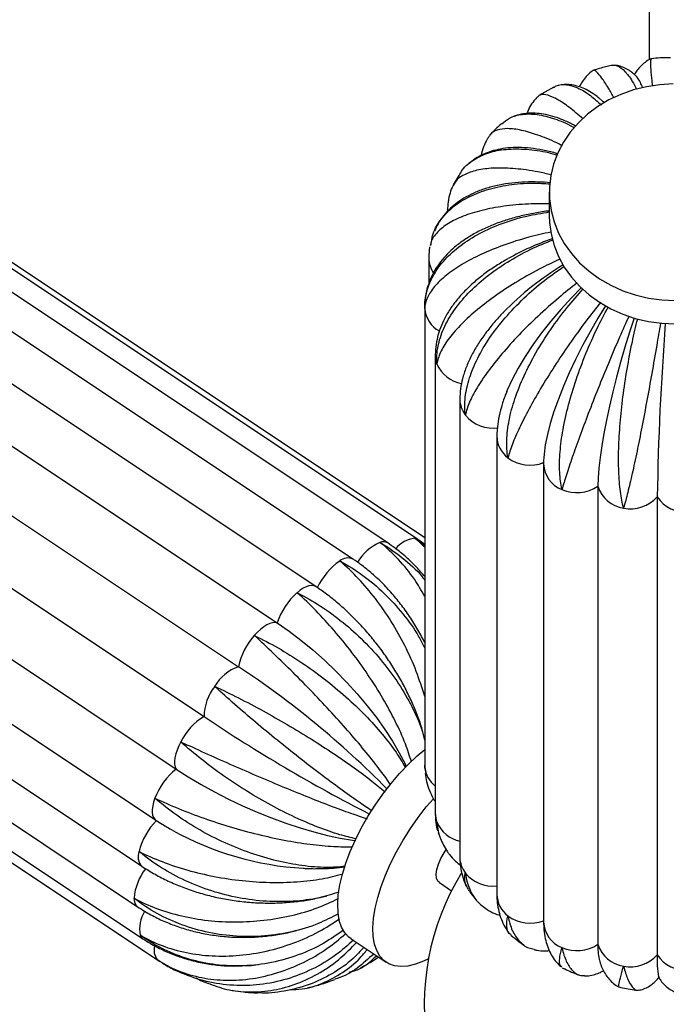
# Paper-space layout '_Derecha' of a CAD drawing. Header units: millimetres. Extents: x -312 to 312, y -227 to 1579.
# Tile 4 of 7: x -157 to -2, y 0 to 236. Entities that reach past the tile are written whole.
import ezdxf

# ---------------------------------------------------------------- set-up
doc = ezdxf.new("R2010")
doc.units = ezdxf.units.MM

psp = doc.layouts.new('_Derecha')

# ---------------------------------------------------------------- linework, layer by layer
at = {"color": 7, "linetype": 'Continuous', "lineweight": 25}
for p, q in [((-6, 1579.16), (-6, 226.79)), ((-68.79, 110.75), (-233.79, 220.75)), ((-61.59, 111.62), (-226.59, 221.62)), ((-28.92, 220.24), (-32.5, 218.21)), ((-59.91, 112.01), (-221.02, 219.41)), ((-77.13, 106.89), (-242.13, 216.89)), ((-23.72, 210.9), (-24.06, 211.09)), ((-86.05, 100.28), (-251.05, 210.28)), ((-260.33, 201.57), (-95.33, 91.57)), ((-51.73, 199.03), (-53.07, 196.75)), ((-30, 195), (-30, 189.36)), ((-269.6, 191.03), (-104.6, 81.03)), ((-58.29, 183.47), (-58.59, 182.2)), ((-277.87, 179.05), (-112.87, 69.05)), ((-58.92, 179.13), (-58.92, 173.01)), ((-284.59, 166.46), (-119.59, 56.46)), ((-59.91, 167.41), (-59.91, 57.41)), ((-289.46, 154.21), (-124.46, 44.21)), ((-57.37, 155.86), (-57.37, 45.86)), ((-51.46, 145.28), (-51.46, 35.28)), ((-292.78, 143.11), (-127.78, 33.11)), ((-42.59, 136.38), (-42.59, 26.38)), ((-293.83, 133.39), (-128.83, 23.39)), ((-31.37, 129.77), (-31.36, 130.04)), ((-31.37, 129.77), (-31.37, 19.77)), ((-292.53, 125.7), (-127.53, 15.7)), ((-18.35, 124.37), (-18.35, 14.37)), ((-4.09, 121.81), (-4.09, 11.81)), ((-288.98, 120.59), (-123.98, 10.59)), ((-59.91, 110.4), (-61.59, 111.62)), ((-59.91, 57.41), (-59.88, 56.63)), ((-59.85, 56.53), (-59.83, 56.15)), ((-56.67, 41.19), (-56.19, 39.96)), ((-56.02, 39.53), (-55.95, 39.35)), ((-56.38, 29.18), (-53.47, 27.23)), ((-77.59, 15.67), (-69.14, 10.04)), ((-124.09, 10.67), (-123.98, 10.59))]:
    psp.add_line(p, q, dxfattribs=at)
at = {"color": 8, "linetype": 'Continuous', "lineweight": 25}
for p, q in [((-59.9, 167.01), (-59.91, 167.45)), ((-59.9, 57.01), (-59.91, 57.41))]:
    psp.add_line(p, q, dxfattribs=at)
at = {"color": 7, "linetype": 'Continuous', "lineweight": 25, "flags": 128}
for points in [[(-0.24, 220.98), (-3.48, 220.81), (-6.68, 220.33), (-9.8, 219.55), (-12.81, 218.49), (-15.67, 217.15), (-18.34, 215.56), (-20.8, 213.72), (-23.02, 211.66), (-24.96, 209.41), (-26.62, 206.99), (-27.96, 204.42), (-28.97, 201.75), (-29.64, 199), (-29.97, 196.2), (-29.94, 193.39), (-29.57, 190.59), (-28.84, 187.85), (-27.78, 185.19), (-26.39, 182.65), (-24.7, 180.25), (-22.71, 178.02)], [(-16.84, 216.5), (-17.03, 216.7), (-18.26, 217.79)], [(-30, 189.36), (-29.94, 187.75), (-29.57, 184.96), (-28.84, 182.22), (-27.78, 179.56), (-26.39, 177.01), (-24.7, 174.61), (-22.71, 172.39), (-20.46, 170.36), (-17.97, 168.56), (-15.26, 167), (-12.38, 165.7), (-9.35, 164.68), (-6.22, 163.95), (-3.01, 163.51), (0.24, 163.38)], [(-22.71, 178.02), (-20.46, 176), (-17.97, 174.19), (-15.26, 172.63), (-12.38, 171.33), (-9.35, 170.31), (-6.22, 169.58), (-3.01, 169.15), (0.24, 169.02)], [(-22.33, 172.01), (-24.68, 169.62), (-27.22, 166.85), (-29.63, 164.03), (-31.87, 161.18), (-33.94, 158.33), (-35.81, 155.5), (-37.47, 152.73), (-38.9, 150.02), (-40.08, 147.42), (-40.23, 147.05)], [(-16.52, 167.68), (-18.33, 164.72), (-20.22, 161.44), (-22, 158.15), (-23.67, 154.85), (-25.2, 151.59), (-26.59, 148.39), (-27.82, 145.28), (-28.88, 142.29), (-29.76, 139.45), (-30.46, 136.78), (-30.96, 134.31), (-31.26, 132.06), (-31.32, 131.19)], [(-9.64, 164.76), (-10.72, 161.4), (-11.83, 157.79), (-12.87, 154.17), (-13.85, 150.57), (-14.75, 147.03), (-15.56, 143.58), (-16.28, 140.25), (-16.9, 137.07), (-17.41, 134.07), (-17.82, 131.28), (-18.11, 128.72), (-18.29, 126.41), (-18.35, 124.37)], [(-95.33, 91.57), (-95.86, 91.65), (-96.46, 91.59), (-97.12, 91.39), (-97.83, 91.06), (-98.56, 90.59), (-99.32, 90.01), (-100.07, 89.31), (-100.81, 88.53)], [(-95.33, 91.57), (-92.48, 89.58), (-89.63, 87.41), (-86.79, 85.07), (-83.99, 82.58), (-81.26, 79.98), (-78.63, 77.27), (-76.11, 74.5), (-73.73, 71.67), (-71.51, 68.82), (-69.47, 65.97), (-67.63, 63.15), (-66.01, 60.38), (-64.62, 57.69), (-64.33, 57.09)], [(-118.46, 62.99), (-118.94, 62), (-119.34, 61.02), (-119.65, 60.08), (-119.85, 59.18), (-119.94, 58.36), (-119.93, 57.62), (-119.81, 56.98), (-119.59, 56.46)], [(-63.82, 57.61), (-61.68, 59.64), (-59.91, 61.14)], [(-77.59, 15.67), (-78.13, 16.08), (-79.1, 17.14), (-79.87, 18.48), (-80.4, 20.08), (-80.71, 21.92), (-80.79, 23.97), (-80.64, 26.23), (-80.25, 28.65), (-79.64, 31.21), (-78.81, 33.88), (-77.77, 36.64), (-76.54, 39.43), (-75.12, 42.25), (-73.53, 45.04), (-71.8, 47.78), (-69.94, 50.44), (-67.97, 52.99), (-65.93, 55.39), (-63.82, 57.61)], [(-119.59, 56.46), (-116.66, 54.59), (-113.57, 52.75), (-110.35, 50.97), (-107.02, 49.26), (-103.61, 47.64), (-100.15, 46.13), (-96.68, 44.72), (-93.22, 43.45), (-89.82, 42.32), (-86.49, 41.34), (-83.27, 40.52), (-80.19, 39.86), (-77.27, 39.38), (-76.61, 39.29)], [(-59.01, 10.87), (-60.17, 10.31), (-62.1, 9.58), (-63.92, 9.15), (-65.61, 9.02), (-67.14, 9.19), (-68.5, 9.67), (-69.68, 10.45), (-70.65, 11.51), (-71.41, 12.85), (-71.95, 14.44), (-72.26, 16.28), (-72.34, 18.34), (-72.19, 20.59), (-71.8, 23.01), (-71.19, 25.58), (-70.36, 28.25), (-69.32, 31), (-68.08, 33.8), (-66.66, 36.61), (-65.08, 39.41), (-63.35, 42.15), (-61.49, 44.81), (-59.52, 47.35), (-57.83, 49.34)], [(-56.38, 29.18), (-56.75, 29.54), (-57.05, 30.26), (-57.13, 31.22), (-56.97, 32.37), (-56.59, 33.65), (-56, 35), (-55.24, 36.35), (-54.73, 37.11)]]:
    psp.add_lwpolyline(points, dxfattribs=at)
at = {"color": 8, "linetype": 'Continuous', "lineweight": 25, "flags": 128}
for points in [[(-61.59, 111.61), (-61.83, 111.75), (-62.34, 111.88)], [(-86.05, 100.28), (-86.07, 100.29), (-86.53, 100.49), (-87.07, 100.55), (-87.68, 100.47), (-88.35, 100.24), (-89.06, 99.89), (-89.8, 99.4), (-90.56, 98.8)], [(-124.65, 49.46), (-124.97, 48.51), (-125.19, 47.61), (-125.3, 46.77), (-125.31, 46.01), (-125.21, 45.36), (-125, 44.82), (-124.69, 44.4), (-124.46, 44.21)]]:
    psp.add_lwpolyline(points, dxfattribs=at)
at = {"color": 7, "linetype": 'Continuous', "lineweight": 25}
for centre, radius, start, end in [((-17.16, 216.59), 10.2, 20.3304, 35.2005), ((-7.38, 120.97), 66.55, 109.2392, 119.2292), ((12.11, 113.88), 74.53, 121.378, 135.5133), ((701.19, 109.79), 705.38, 175.63728, 179.02345), ((-43.54, 146.85), 8.52, 219.1423, 278.8119), ((-34.58, 138.39), 8.95, 233.4172, 291.0833), ((-23.38, 131.83), 8.99, 246.5173, 304.0051), ((-11.12, 126.61), 7.56, 197.2069, 262.0524), ((-10.5, 127.59), 8.63, 258.8737, 318.0279), ((2.83, 126.39), 8.29, 213.5081, 274.3385), ((-71.33, 93.4), 15.79, 124.4588, 155.4483), ((-79.16, 86.08), 17.08, 131.8743, 161.2418), ((-89.31, 78.01), 15.59, 137.5572, 168.8249), ((-101.08, 70.92), 10.71, 109.199, 149.725), ((-225.2, -101.7), 218.94, 44.4816, 56.5765), ((-100.91, 68.93), 11.96, 141.8973, 179.4204), ((-105.29, 56.47), 14.69, 121.0849, 153.6535), ((108.07, 398.48), 396.66, 236.1508, 242.8126), ((-108.85, 43.38), 16.93, 129.3785, 158.9308), ((-112.53, 32.61), 16.45, 135.6216, 165.7596), ((-84.85, 105.64), 73.13, 240.9097, 266.6608), ((0, 0), 60, 148.3177, 190.4365), ((-34.58, 28.39), 8.95, 233.4172, 291.0833), ((-23.38, 21.83), 8.99, 246.5173, 304.0051), ((-11.12, 16.61), 7.56, 197.2069, 262.0524), ((-3.1, 13.93), 15.25, 178.3502, 191.8285), ((-10.5, 17.59), 8.63, 258.8737, 318.0279), ((17.32, 10.41), 21.45, 176.2532, 190.3583), ((2.83, 16.39), 8.29, 213.5081, 274.3385)]:
    psp.add_arc(centre, radius, start, end, dxfattribs=at)
at = {"color": 8, "linetype": 'Continuous', "lineweight": 25}
for centre, radius, start, end in [((-52.66, 179.17), 6.26, 179.9403, 215.0784), ((-53.15, 167.62), 6.78, 185.1681, 241.0788), ((-51.3, 155.86), 6.07, 179.9909, 201.0286), ((-49.85, 156.74), 7.75, 203.2191, 261.0488), ((-45.21, 145.31), 6.25, 180.2635, 217.8296), ((-36.02, 136.5), 6.57, 180.7471, 233.6791), ((-24.48, 130.01), 6.89, 182.0008, 248.8824), ((-61.45, 104.86), 7.07, 97.1844, 139.8979), ((-65.77, 99.92), 12, 113.9804, 148.8677), ((-69.84, 108.93), 2.11, 59.9212, 112.2355), ((-78.33, 104.19), 2.96, 66.0208, 130.9169), ((-53.28, 57.58), 6.64, 184.898, 232.0226), ((-51.3, 45.86), 6.07, 180.0425, 201.0284), ((-49.98, 46.59), 7.56, 202.5932, 258.7159), ((-125.36, 35.42), 3.35, 158.4173, 223.682), ((-45.21, 35.31), 6.25, 180.2723, 217.8295), ((-116.42, 24.3), 13.31, 141.7825, 175.118), ((-43.55, 36.83), 8.5, 219.1012, 276.5021), ((-36.02, 26.5), 6.57, 181.0701, 233.6733), ((-127.31, 25.22), 2.38, 174.8516, 230.3787), ((-120.6, 18.12), 7.74, 147.6146, 191.5742), ((-24.48, 20.01), 6.89, 182.0008, 248.8824), ((-126.57, 17.11), 1.71, 198.5205, 235.6666), ((-121.28, 12.91), 3.59, 162.1272, 218.5472)]:
    psp.add_arc(centre, radius, start, end, dxfattribs=at)
at = {"color": 7, "linetype": 'Continuous', "lineweight": 25}
for points, knots in [([(-5.45, 227.05), (-5.56, 227.01), (-6.13, 226.8), (-7.02, 226.19), (-8.08, 225.3), (-8.89, 224.32), (-9.36, 223.6), (-9.52, 223.25), (-9.54, 223.22)], [0, 0, 0, 0, 0.0561955, 0.2952957, 0.5258485, 0.7513672, 0.9763294, 1, 1, 1, 1]), ([(-5.17, 220.46), (-5.25, 221.13), (-5.46, 223.04), (-5.62, 225.14), (-5.65, 226.77), (-5.5, 226.93), (-5.43, 227.01)], [0, 0, 0, 0, 0.158598, 0.452481, 0.754893, 1, 1, 1, 1]), ([(-0.87, 227.28), (-1.71, 227.28), (-3.23, 227.28), (-4.74, 227.12), (-5.41, 227.05)], [0, 0, 0, 0, 0.554938, 1, 1, 1, 1]), ([(-15.12, 225.44), (-15.57, 225.34), (-17.02, 225.02), (-18.42, 224.55), (-19.39, 224.22)], [0, 0, 0, 0, 0.313462, 1, 1, 1, 1]), ([(-15.12, 225.47), (-14.61, 225.49), (-13.58, 225.54), (-11.87, 224.14), (-10.35, 222.24), (-9.39, 220.39), (-9.05, 219.73)], [0, 0, 0, 0, 0.279985, 0.557392, 0.84285, 1, 1, 1, 1]), ([(-8.72, 222.35), (-8.73, 222.36), (-8.94, 222.64), (-9.5, 223.22), (-10.47, 224.03), (-11.65, 224.74), (-12.93, 225.27), (-13.85, 225.42), (-14.27, 225.5)], [0, 0, 0, 0, 0.007145, 0.217314, 0.419862, 0.621787, 0.824944, 1, 1, 1, 1]), ([(-19.46, 224.19), (-19.62, 224.09), (-20.25, 223.7), (-21.15, 222.79), (-22.13, 221.57), (-22.58, 220.72), (-22.8, 220.3)], [0, 0, 0, 0, 0.098942, 0.404473, 0.711159, 1, 1, 1, 1]), ([(-14.48, 217.67), (-14.93, 218.47), (-16.03, 220.43), (-17.45, 222.56), (-18.63, 223.94), (-19.27, 224.46), (-19.38, 224.23), (-19.38, 224.22)], [0, 0, 0, 0, 0.183056, 0.446005, 0.716585, 0.980063, 1, 1, 1, 1]), ([(-28.87, 220.15), (-28.69, 220.28), (-27.85, 220.89), (-25.95, 220.93), (-23.19, 220.18), (-20.35, 218.53), (-18.37, 216.73), (-17.49, 215.93)], [0, 0, 0, 0, 0.065061, 0.313863, 0.555138, 0.803415, 1, 1, 1, 1]), ([(-18.17, 217.69), (-18.62, 218.05), (-19.53, 218.76), (-21.02, 219.62), (-22.58, 220.28), (-24.17, 220.7), (-25.64, 220.89), (-26.58, 220.81), (-26.96, 220.78)], [0, 0, 0, 0, 0.200397, 0.400578, 0.577415, 0.740296, 0.895069, 1, 1, 1, 1]), ([(-32.8, 217.93), (-33.11, 217.61), (-33.86, 216.82), (-34.74, 215.44), (-35.21, 214.38), (-35.43, 213.87)], [0, 0, 0, 0, 0.2708563, 0.6530474, 1, 1, 1, 1]), ([(-21.87, 212.59), (-22.99, 213.55), (-25.23, 215.48), (-28.08, 217.37), (-30.4, 218.4), (-32.01, 218.61), (-32.52, 218.09), (-32.73, 217.87)], [0, 0, 0, 0, 0.210401, 0.421658, 0.639045, 0.850726, 1, 1, 1, 1]), ([(-41.41, 211.39), (-40.83, 211.89), (-39.46, 213.07), (-36.57, 213.82), (-32.93, 213.81), (-28.83, 212.72), (-25.78, 211.56), (-24.11, 210.55), (-23.97, 210.47)], [0, 0, 0, 0, 0.154387, 0.364543, 0.568342, 0.778056, 0.981784, 1, 1, 1, 1]), ([(-23.98, 211.02), (-24.25, 211.17), (-25.39, 211.81), (-27.29, 212.61), (-29.65, 213.4), (-31.83, 213.84), (-33.88, 214.01), (-35.83, 213.89), (-37.44, 213.6), (-38.37, 213.24), (-38.71, 213.11)], [0, 0, 0, 0, 0.057577, 0.239957, 0.403107, 0.552023, 0.687632, 0.813415, 0.932586, 1, 1, 1, 1]), ([(-41.45, 211.43), (-41.96, 210.99), (-42.86, 210.2), (-43.67, 209.32), (-44.02, 208.94)], [0, 0, 0, 0, 0.568584, 1, 1, 1, 1]), ([(-44.4, 208.46), (-44.57, 208.22), (-45.13, 207.41), (-45.79, 205.86), (-46.27, 204.53), (-46.39, 203.83), (-46.39, 203.81)], [0, 0, 0, 0, 0.1680995, 0.5772054, 0.989009, 1, 1, 1, 1]), ([(-26.94, 206.15), (-27.36, 206.38), (-29.45, 207.48), (-32.8, 208.78), (-36.8, 209.98), (-40.1, 210.39), (-42.59, 210), (-44.01, 209.31), (-44.31, 208.56), (-44.36, 208.42)], [0, 0, 0, 0, 0.0467408, 0.2311062, 0.4103435, 0.5947823, 0.7743798, 0.9592087, 1, 1, 1, 1]), ([(-27.98, 204.23), (-28.16, 204.29), (-29.36, 204.67), (-31.54, 205.14), (-34.51, 205.61), (-37.32, 205.78), (-39.92, 205.67), (-42.26, 205.3), (-44.42, 204.7), (-46.38, 203.86), (-48.03, 202.93), (-48.93, 202.17), (-49.3, 201.85)], [0, 0, 0, 0, 0.022312, 0.149597, 0.278838, 0.409609, 0.525644, 0.635616, 0.739411, 0.838041, 0.932878, 1, 1, 1, 1]), ([(-51.63, 198.98), (-51.38, 199.45), (-50.56, 200.99), (-48.2, 202.89), (-44.71, 204.58), (-40.41, 205.43), (-35.55, 205.4), (-31.37, 204.87), (-28.8, 204.1), (-28.09, 203.88)], [0, 0, 0, 0, 0.075609, 0.245804, 0.420956, 0.590809, 0.765592, 0.935386, 1, 1, 1, 1]), ([(-29.59, 199.15), (-30.64, 199.41), (-33.68, 200.13), (-38.19, 200.7), (-43.01, 200.88), (-47.04, 200.44), (-50.22, 199.43), (-52.4, 198.02), (-53.02, 196.73), (-53.3, 196.14)], [0, 0, 0, 0, 0.084017, 0.242575, 0.396723, 0.555345, 0.709803, 0.86876, 1, 1, 1, 1]), ([(-58.22, 183.46), (-58.16, 183.82), (-57.88, 185.54), (-56.32, 188.2), (-53.54, 191.32), (-49.77, 193.8), (-45.15, 195.68), (-39.86, 196.82), (-34.65, 197.29), (-31.16, 197.08), (-29.74, 196.99)], [0, 0, 0, 0, 0.039177, 0.185261, 0.327228, 0.473329, 0.61501, 0.760804, 0.902436, 1, 1, 1, 1]), ([(-29.72, 197.27), (-30.67, 197.34), (-32.75, 197.49), (-35.85, 197.46), (-39.03, 197.22), (-42.09, 196.75), (-45.01, 196.02), (-47.64, 195.06), (-49.96, 193.91), (-51.96, 192.63), (-53.79, 191.12), (-55.39, 189.39), (-56.68, 187.55), (-57.28, 186.27), (-57.54, 185.69)], [0, 0, 0, 0, 0.0771425, 0.1689107, 0.2616251, 0.3552458, 0.4494092, 0.5429404, 0.6246523, 0.7030279, 0.7783565, 0.859411, 0.9373701, 1, 1, 1, 1]), ([(-53.35, 196.16), (-53.57, 195.54), (-54.04, 194.23), (-54.39, 192.23), (-54.43, 190.86), (-54.46, 190.23)], [0, 0, 0, 0, 0.320474, 0.688396, 1, 1, 1, 1]), ([(-30, 192.19), (-31.69, 192.2), (-35.53, 192.22), (-40.99, 191.68), (-46.29, 190.69), (-50.78, 189.29), (-54.42, 187.51), (-56.96, 185.43), (-58.34, 183.62), (-58.46, 182.49), (-58.5, 182.18)], [0, 0, 0, 0, 0.110463, 0.251911, 0.389424, 0.530929, 0.668719, 0.810522, 0.948309, 1, 1, 1, 1]), ([(-30, 190.49), (-30.27, 190.46), (-31.73, 190.31), (-34.27, 189.85), (-37.62, 189.11), (-40.82, 188.17), (-43.88, 187.05), (-46.77, 185.73), (-49.46, 184.22), (-51.91, 182.5), (-54.01, 180.68), (-55.74, 178.77), (-57.19, 176.78), (-58.37, 174.62), (-59.24, 172.32), (-59.76, 170.03), (-59.91, 168.39), (-59.91, 167.53), (-59.91, 167.41)], [0, 0, 0, 0, 0.0166281, 0.089287, 0.1624178, 0.2361139, 0.3104409, 0.3853918, 0.4608084, 0.5360805, 0.6103325, 0.6751084, 0.7376025, 0.8047583, 0.869479, 0.9321774, 0.9899629, 1, 1, 1, 1]), ([(-59.9, 167.01), (-59.9, 167.04), (-59.92, 168.43), (-59.56, 171.22), (-57.91, 175.18), (-55.17, 178.92), (-51.45, 182.26), (-46.81, 185.19), (-41.44, 187.55), (-35.78, 189.31), (-31.83, 189.96), (-30, 190.26)], [0, 0, 0, 0, 0.002558, 0.128219, 0.257526, 0.383189, 0.512512, 0.637922, 0.766972, 0.892339, 1, 1, 1, 1]), ([(-29.62, 185.42), (-31.4, 185.03), (-35.36, 184.15), (-40.98, 182.33), (-46.42, 180.12), (-51.06, 177.68), (-54.88, 175.05), (-57.68, 172.36), (-59.44, 169.65), (-59.88, 167.89), (-59.9, 167.03), (-59.9, 167.01)], [0, 0, 0, 0, 0.105122, 0.233963, 0.359221, 0.488113, 0.613623, 0.742788, 0.868294, 0.997445, 1, 1, 1, 1]), ([(-56.97, 153.69), (-56.97, 153.71), (-57.07, 155.09), (-56.88, 157.94), (-55.51, 162.25), (-53.05, 166.58), (-49.63, 170.74), (-45.28, 174.69), (-40.2, 178.24), (-34.76, 181.29), (-30.91, 182.84), (-29.1, 183.57)], [0, 0, 0, 0, 0.002549, 0.127793, 0.256672, 0.381918, 0.510811, 0.635805, 0.764426, 0.889377, 1, 1, 1, 1]), ([(-58.68, 181.9), (-58.69, 181.83), (-58.87, 181.05), (-58.91, 180.11), (-58.92, 179.26), (-58.92, 179.13)], [0, 0, 0, 0, 0.077802, 0.863524, 1, 1, 1, 1]), ([(-39.97, 178.99), (-40.91, 178.44), (-42.84, 177.31), (-45.51, 175.45), (-48.02, 173.44), (-50.3, 171.29), (-52.32, 169.02), (-54.04, 166.63), (-55.38, 164.26), (-56.35, 161.93), (-57.01, 159.61), (-57.33, 157.58), (-57.36, 156.31), (-57.37, 155.86)], [0, 0, 0, 0, 0.094497, 0.193692, 0.293791, 0.394735, 0.496165, 0.59701, 0.695941, 0.781363, 0.863754, 0.952252, 1, 1, 1, 1]), ([(-27.38, 178.94), (-29.08, 178.15), (-32.83, 176.38), (-38.19, 173.3), (-43.38, 169.88), (-47.86, 166.4), (-51.6, 162.91), (-54.42, 159.58), (-56.29, 156.46), (-56.86, 154.58), (-56.96, 153.7), (-56.97, 153.69)], [0, 0, 0, 0, 0.106229, 0.234911, 0.360014, 0.488747, 0.614101, 0.743106, 0.868457, 0.997448, 1, 1, 1, 1]), ([(-50.15, 141.47), (-50.15, 141.5), (-50.32, 142.85), (-50.32, 145.72), (-49.32, 150.3), (-47.32, 155.14), (-44.42, 160.02), (-40.66, 164.89), (-36.22, 169.53), (-31.45, 173.72), (-28.06, 176.08), (-26.48, 177.17)], [0, 0, 0, 0, 0.0025556, 0.1281078, 0.257303, 0.382857, 0.5120671, 0.6373686, 0.7663066, 0.8915644, 1, 1, 1, 1]), ([(-23.28, 173.21), (-24.78, 172.03), (-28.06, 169.45), (-32.79, 165.21), (-37.39, 160.68), (-41.4, 156.22), (-44.81, 151.92), (-47.45, 147.97), (-49.3, 144.42), (-49.96, 142.4), (-50.15, 141.49), (-50.15, 141.47)], [0, 0, 0, 0, 0.107433, 0.235942, 0.360876, 0.489435, 0.61462, 0.743452, 0.868634, 0.997452, 1, 1, 1, 1]), ([(-39.91, 131.2), (-39.92, 131.23), (-40.15, 132.53), (-40.34, 135.38), (-39.77, 140.14), (-38.36, 145.37), (-36.18, 150.83), (-33.28, 156.46), (-29.77, 162.01), (-25.93, 167.21), (-23.16, 170.3), (-21.86, 171.75)], [0, 0, 0, 0, 0.002549, 0.12777, 0.256625, 0.381848, 0.510718, 0.635689, 0.764287, 0.889215, 1, 1, 1, 1]), ([(-17.66, 168.55), (-18.83, 167.06), (-21.41, 163.81), (-25.15, 158.61), (-28.84, 153.12), (-32.12, 147.84), (-34.97, 142.82), (-37.25, 138.31), (-38.95, 134.36), (-39.66, 132.19), (-39.91, 131.22), (-39.91, 131.2)], [0, 0, 0, 0, 0.107598, 0.2360828, 0.3609936, 0.4895296, 0.6146915, 0.7434992, 0.8686584, 0.9974523, 1, 1, 1, 1]), ([(-41.01, 166.14), (-41.11, 166.03), (-42.03, 165.13), (-43.56, 163.36), (-45.56, 160.84), (-47.31, 158.25), (-48.81, 155.6), (-50.01, 152.91), (-50.84, 150.31), (-51.36, 147.76), (-51.43, 146.12), (-51.46, 145.28)], [0, 0, 0, 0, 0.016118, 0.139894, 0.265017, 0.391637, 0.519678, 0.6484, 0.77572, 0.884721, 1, 1, 1, 1]), ([(-26.96, 123.58), (-26.97, 123.6), (-27.25, 124.85), (-27.6, 127.64), (-27.51, 132.47), (-26.78, 137.94), (-25.48, 143.8), (-23.62, 149.98), (-21.29, 156.19), (-18.69, 162.1), (-16.78, 165.7), (-15.89, 167.38)], [0, 0, 0, 0, 0.002553, 0.127969, 0.257025, 0.382443, 0.511514, 0.63668, 0.765478, 0.890601, 1, 1, 1, 1]), ([(-10.86, 165.25), (-11.62, 163.57), (-13.3, 159.84), (-15.81, 153.94), (-18.34, 147.75), (-20.65, 141.82), (-22.74, 136.24), (-24.51, 131.27), (-25.95, 126.96), (-26.66, 124.62), (-26.95, 123.6), (-26.96, 123.58)], [0, 0, 0, 0, 0.1068073, 0.2354059, 0.3604274, 0.4890772, 0.6143501, 0.7432719, 0.868542, 0.9974501, 1, 1, 1, 1]), ([(-12.17, 119.12), (-12.17, 119.14), (-12.48, 120.32), (-12.99, 123.01), (-13.37, 127.81), (-13.39, 133.36), (-13.04, 139.41), (-12.36, 145.88), (-11.36, 152.46), (-10.16, 158.82), (-9.22, 162.75), (-8.78, 164.59)], [0, 0, 0, 0, 0.002551, 0.127899, 0.256885, 0.382234, 0.511234, 0.636332, 0.76506, 0.890114, 1, 1, 1, 1]), ([(-3.3, 163.54), (-3.61, 161.77), (-4.28, 157.81), (-5.38, 151.52), (-6.58, 144.9), (-7.77, 138.58), (-8.96, 132.63), (-10.1, 127.32), (-11.18, 122.72), (-11.84, 120.23), (-12.16, 119.14), (-12.17, 119.12)], [0, 0, 0, 0, 0.105089, 0.233935, 0.359197, 0.488094, 0.613608, 0.742778, 0.868289, 0.997445, 1, 1, 1, 1]), ([(-40.19, 147.09), (-40.32, 146.8), (-40.85, 145.55), (-41.55, 143.37), (-42.21, 140.66), (-42.54, 138.33), (-42.58, 136.93), (-42.59, 136.38)], [0, 0, 0, 0, 0.0796663, 0.3389373, 0.6031097, 0.840901, 1, 1, 1, 1]), ([(-31.3, 131.27), (-31.32, 131.09), (-31.37, 130.58), (-31.37, 130.09), (-31.37, 129.77)], [0, 0, 0, 0, 0.351397, 1, 1, 1, 1]), ([(-59.91, 109.75), (-60.67, 110.48), (-61.45, 111.24), (-62.31, 111.85), (-62.34, 111.88)], [0, 0, 0, 0, 0.9643247, 1, 1, 1, 1]), ([(-62.34, 111.88), (-62.3, 111.85), (-61.45, 111.32), (-60.66, 110.68), (-59.91, 110.07)], [0, 0, 0, 0, 0.042706, 1, 1, 1, 1]), ([(-59.91, 97.96), (-60.71, 99.35), (-62.58, 102.58), (-66.19, 106.93), (-69.08, 109.65), (-70.61, 110.86), (-70.64, 110.88)], [0, 0, 0, 0, 0.267186, 0.624762, 0.992721, 1, 1, 1, 1]), ([(-70.64, 110.88), (-70.61, 110.86), (-68.75, 109.8), (-65.2, 107.27), (-61.64, 104.16), (-60.1, 102.1), (-59.91, 101.85)], [0, 0, 0, 0, 0.009282, 0.465297, 0.934543, 1, 1, 1, 1]), ([(-59.91, 102.66), (-60.54, 103.41), (-61.94, 105.07), (-64.34, 107.37), (-66.69, 109.31), (-68.22, 110.36), (-68.79, 110.75)], [0, 0, 0, 0, 0.239004, 0.532277, 0.824865, 1, 1, 1, 1]), ([(-59.91, 73.91), (-60.54, 75.91), (-61.82, 80.01), (-64.57, 86.09), (-67.89, 92), (-71.65, 97.43), (-75.79, 102.32), (-78.73, 105.12), (-80.24, 106.4), (-80.27, 106.42)], [0, 0, 0, 0, 0.160055, 0.329009, 0.493529, 0.662841, 0.827357, 0.996651, 1, 1, 1, 1]), ([(-80.27, 106.42), (-80.23, 106.4), (-78.35, 105.4), (-74.66, 103.08), (-69.59, 98.82), (-65.06, 93.8), (-61.8, 89.32), (-60.35, 86.42), (-59.91, 85.54)], [0, 0, 0, 0, 0.004496, 0.225354, 0.452621, 0.673483, 0.900776, 1, 1, 1, 1]), ([(-59.91, 86.83), (-59.95, 86.9), (-60.5, 88.11), (-61.77, 90.34), (-63.74, 93.5), (-65.94, 96.48), (-68.31, 99.29), (-70.84, 101.9), (-73.53, 104.28), (-75.66, 105.89), (-76.88, 106.72), (-77.13, 106.89)], [0, 0, 0, 0, 0.008501, 0.14469, 0.280971, 0.417373, 0.553919, 0.690615, 0.827441, 0.964327, 1, 1, 1, 1]), ([(-59.91, 63.82), (-60.14, 64.67), (-60.66, 66.62), (-61.76, 69.69), (-63.14, 73), (-64.75, 76.26), (-66.54, 79.46), (-68.53, 82.58), (-70.68, 85.6), (-72.99, 88.5), (-75.44, 91.26), (-78.01, 93.86), (-80.7, 96.28), (-83.38, 98.44), (-85.19, 99.69), (-86.05, 100.28)], [0, 0, 0, 0, 0.061066, 0.140495, 0.219692, 0.298663, 0.377449, 0.456107, 0.534701, 0.613304, 0.691972, 0.770771, 0.849777, 0.929062, 1, 1, 1, 1]), ([(-63.1, 58.25), (-63.55, 59.65), (-64.53, 62.74), (-66.87, 67.89), (-69.89, 73.48), (-73.42, 79.07), (-77.38, 84.58), (-81.61, 89.76), (-86.03, 94.57), (-89.02, 97.43), (-90.53, 98.77), (-90.56, 98.8)], [0, 0, 0, 0, 0.107109, 0.235664, 0.360644, 0.48925, 0.61448, 0.743359, 0.868586, 0.997451, 1, 1, 1, 1]), ([(-90.56, 98.8), (-90.52, 98.78), (-88.63, 97.84), (-84.86, 95.68), (-79.49, 91.77), (-74.44, 87.23), (-69.94, 82.26), (-66.02, 76.93), (-62.91, 71.5), (-60.82, 66.87), (-60.15, 64.23), (-59.91, 63.31)], [0, 0, 0, 0, 0.002667, 0.133678, 0.268491, 0.399504, 0.534332, 0.665082, 0.799627, 0.930331, 1, 1, 1, 1]), ([(-68.13, 52.78), (-68.88, 53.85), (-70.54, 56.22), (-73.84, 60.38), (-77.79, 65.06), (-82.12, 69.89), (-86.74, 74.81), (-91.45, 79.61), (-96.19, 84.24), (-99.26, 87.11), (-100.78, 88.5), (-100.81, 88.53)], [0, 0, 0, 0, 0.106329, 0.234997, 0.360085, 0.488804, 0.614144, 0.743135, 0.868472, 0.997449, 1, 1, 1, 1]), ([(-100.81, 88.53), (-100.77, 88.51), (-98.89, 87.62), (-95.06, 85.61), (-89.43, 82.11), (-83.92, 78.12), (-78.79, 73.86), (-74.08, 69.37), (-70.04, 64.87), (-66.74, 60.6), (-65.25, 58.02), (-64.55, 56.82)], [0, 0, 0, 0, 0.0025499, 0.1278197, 0.2567244, 0.381996, 0.5109155, 0.6359352, 0.7645832, 0.8895594, 1, 1, 1, 1]), ([(-72.63, 46.42), (-73.67, 47.13), (-75.96, 48.68), (-80.17, 51.69), (-84.99, 55.27), (-90.07, 59.18), (-95.32, 63.38), (-100.52, 67.67), (-105.58, 72.02), (-108.76, 74.87), (-110.3, 76.29), (-110.33, 76.31)], [0, 0, 0, 0, 0.107245, 0.235781, 0.360741, 0.489328, 0.614539, 0.743398, 0.868606, 0.997451, 1, 1, 1, 1]), ([(-110.33, 76.31), (-110.29, 76.3), (-108.43, 75.44), (-104.58, 73.57), (-98.73, 70.48), (-92.82, 67.12), (-87.12, 63.67), (-81.69, 60.15), (-76.8, 56.76), (-72.59, 53.63), (-70.44, 51.86), (-69.43, 51.02)], [0, 0, 0, 0, 0.002547, 0.127683, 0.256449, 0.381587, 0.510368, 0.635254, 0.763764, 0.888606, 1, 1, 1, 1]), ([(-76.33, 39.7), (-77.62, 40), (-80.45, 40.65), (-85.43, 42.41), (-91, 44.78), (-96.73, 47.68), (-102.55, 51.04), (-108.18, 54.75), (-113.55, 58.74), (-116.85, 61.53), (-118.42, 62.96), (-118.46, 62.99)], [0, 0, 0, 0, 0.1079, 0.236341, 0.36121, 0.489702, 0.614822, 0.743586, 0.868703, 0.997453, 1, 1, 1, 1]), ([(-118.46, 62.99), (-118.42, 62.97), (-116.59, 62.13), (-112.75, 60.37), (-106.75, 57.69), (-100.53, 54.98), (-94.37, 52.37), (-88.34, 49.9), (-82.73, 47.71), (-77.73, 45.85), (-75.02, 44.96), (-73.74, 44.54)], [0, 0, 0, 0, 0.0025464, 0.1276454, 0.2563743, 0.3814751, 0.5102188, 0.635068, 0.7635406, 0.8883463, 1, 1, 1, 1]), ([(-59.81, 56.53), (-59.85, 56.67), (-59.91, 56.83), (-59.9, 56.99), (-59.9, 57.01)], [0, 0, 0, 0, 0.893932, 1, 1, 1, 1]), ([(-59.9, 57.01), (-59.9, 56.98), (-59.89, 56.44), (-59.78, 55.91), (-59.67, 55.42)], [0, 0, 0, 0, 0.051193, 1, 1, 1, 1]), ([(-59.77, 55.39), (-59.68, 54.75), (-59.48, 53.35), (-58.79, 51.28), (-58.07, 49.65), (-57.51, 48.81), (-57.37, 48.6)], [0, 0, 0, 0, 0.268614, 0.582928, 0.89596, 1, 1, 1, 1]), ([(-79, 33.06), (-80.47, 32.94), (-83.7, 32.69), (-89.26, 33.16), (-95.4, 34.31), (-101.65, 36.15), (-107.92, 38.66), (-113.92, 41.72), (-119.57, 45.32), (-122.99, 48.01), (-124.61, 49.43), (-124.65, 49.46)], [0, 0, 0, 0, 0.107873, 0.236318, 0.36119, 0.489687, 0.61481, 0.743578, 0.868699, 0.997453, 1, 1, 1, 1]), ([(-124.65, 49.46), (-124.61, 49.45), (-122.83, 48.6), (-119.03, 46.92), (-112.96, 44.61), (-106.53, 42.51), (-100.04, 40.74), (-93.56, 39.32), (-87.41, 38.34), (-81.82, 37.78), (-78.69, 37.8), (-77.21, 37.81)], [0, 0, 0, 0, 0.002548, 0.127706, 0.256496, 0.381657, 0.510461, 0.63537, 0.763904, 0.888769, 1, 1, 1, 1]), ([(-57.37, 45.86), (-57.35, 45.31), (-57.3, 43.98), (-57.11, 42.56), (-56.84, 41.73), (-56.81, 41.63)], [0, 0, 0, 0, 0.3888791, 0.9291268, 1, 1, 1, 1]), ([(-124.46, 44.21), (-123.95, 43.87), (-122.67, 43.03), (-121.29, 42.25), (-120.47, 41.78)], [0, 0, 0, 0, 0.400463, 1, 1, 1, 1]), ([(-56.74, 41.66), (-56.89, 42.3), (-57.05, 42.96), (-56.97, 43.67), (-56.97, 43.69)], [0, 0, 0, 0, 0.9757769, 1, 1, 1, 1]), ([(-56.97, 43.69), (-56.96, 43.66), (-56.86, 42.28), (-56.38, 39.72), (-55.07, 37.62), (-54.43, 36.6)], [0, 0, 0, 0, 0.0103466, 0.5186498, 1, 1, 1, 1]), ([(-80.49, 26.92), (-82.05, 26.42), (-85.5, 25.32), (-91.41, 24.59), (-97.91, 24.57), (-104.5, 25.4), (-111.07, 27.06), (-117.34, 29.49), (-123.23, 32.67), (-126.77, 35.22), (-128.44, 36.62), (-128.47, 36.65)], [0, 0, 0, 0, 0.107082, 0.235641, 0.360624, 0.489234, 0.614469, 0.743351, 0.868582, 0.997451, 1, 1, 1, 1]), ([(-128.47, 36.65), (-128.44, 36.63), (-126.71, 35.76), (-122.98, 34.13), (-116.92, 32.12), (-110.41, 30.57), (-103.75, 29.57), (-97.02, 29.13), (-90.54, 29.29), (-84.6, 29.95), (-81.2, 30.83), (-79.61, 31.25)], [0, 0, 0, 0, 0.002551, 0.127876, 0.256837, 0.382163, 0.511139, 0.636214, 0.764918, 0.889949, 1, 1, 1, 1]), ([(-54.43, 36.59), (-54.29, 36.37), (-53.74, 35.55), (-52.7, 34.45), (-51.74, 33.69), (-51.34, 33.37)], [0, 0, 0, 0, 0.17665, 0.66033, 1, 1, 1, 1]), ([(-127.78, 33.11), (-127.24, 32.76), (-125.73, 31.78), (-123.09, 30.31), (-119.84, 28.79), (-116.45, 27.47), (-112.93, 26.37), (-109.33, 25.49), (-105.66, 24.84), (-101.95, 24.42), (-98.22, 24.24), (-94.5, 24.29), (-90.83, 24.59), (-87.82, 24.99), (-86.08, 25.39), (-85.51, 25.52)], [0, 0, 0, 0, 0.04602, 0.129081, 0.212131, 0.295183, 0.378208, 0.461202, 0.54418, 0.627167, 0.710194, 0.793285, 0.876473, 0.959787, 1, 1, 1, 1]), ([(-51.46, 35.28), (-51.45, 34.74), (-51.41, 33.42), (-51.05, 31.36), (-50.5, 29.49), (-49.97, 28.47), (-49.8, 28.14)], [0, 0, 0, 0, 0.21757, 0.537779, 0.84705, 1, 1, 1, 1]), ([(-89, 32.63), (-88.88, 32.62), (-87.57, 32.52), (-85.13, 32.53), (-81.91, 32.63), (-79.92, 32.87), (-79.03, 32.98)], [0, 0, 0, 0, 0.0353128, 0.3759328, 0.7186746, 1, 1, 1, 1]), ([(-49.4, 27.59), (-49.69, 28.03), (-50.39, 29.07), (-50.33, 30.54), (-50.15, 31.45), (-50.15, 31.47)], [0, 0, 0, 0, 0.415184, 0.988656, 1, 1, 1, 1]), ([(-50.15, 31.47), (-50.15, 31.45), (-49.97, 30.1), (-49.3, 27.61), (-47.56, 24.64), (-45.75, 23.33), (-44.88, 22.71)], [0, 0, 0, 0, 0.006791, 0.340412, 0.683714, 1, 1, 1, 1]), ([(-49.47, 27.54), (-49.34, 27.36), (-48.76, 26.5), (-48.09, 25.7), (-47.56, 25.07)], [0, 0, 0, 0, 0.211892, 1, 1, 1, 1]), ([(-42.59, 26.38), (-42.58, 25.88), (-42.55, 24.67), (-42.28, 22.81), (-41.74, 20.82), (-40.91, 18.95), (-40.18, 17.65), (-39.64, 17.04), (-39.58, 16.97)], [0, 0, 0, 0, 0.150523, 0.365878, 0.568929, 0.763511, 0.973596, 1, 1, 1, 1]), ([(-80.68, 21.68), (-82.25, 20.86), (-85.73, 19.04), (-91.71, 17.26), (-98.34, 16.21), (-105.07, 16.15), (-111.8, 17.05), (-118.22, 18.89), (-124.27, 21.64), (-127.92, 24.05), (-129.65, 25.41), (-129.68, 25.43)], [0, 0, 0, 0, 0.105481, 0.234271, 0.359478, 0.488319, 0.613778, 0.742891, 0.868347, 0.997446, 1, 1, 1, 1]), ([(-129.68, 25.43), (-129.65, 25.41), (-127.97, 24.5), (-124.34, 22.86), (-118.37, 21.08), (-111.9, 19.98), (-105.24, 19.62), (-98.46, 20.02), (-91.89, 21.17), (-85.82, 22.91), (-82.32, 24.56), (-80.67, 25.34)], [0, 0, 0, 0, 0.00255, 0.127824, 0.256732, 0.382008, 0.510931, 0.635954, 0.764606, 0.889586, 1, 1, 1, 1]), ([(-84.99, 25.63), (-84.55, 25.71), (-84.05, 25.8), (-83.57, 25.94), (-83.51, 25.96)], [0, 0, 0, 0, 0.881607, 1, 1, 1, 1]), ([(-128.83, 23.39), (-128.27, 23.03), (-126.75, 22.04), (-124.11, 20.62), (-120.88, 19.2), (-117.5, 18.03), (-114, 17.12), (-110.4, 16.48), (-106.73, 16.1), (-103.02, 16), (-99.3, 16.16), (-95.59, 16.62), (-92.7, 17.14), (-91.07, 17.59), (-90.65, 17.71)], [0, 0, 0, 0, 0.052313, 0.143047, 0.233964, 0.325152, 0.416556, 0.508125, 0.599819, 0.691605, 0.783463, 0.875378, 0.967342, 1, 1, 1, 1]), ([(-44.88, 22.72), (-44.58, 22.53), (-43.72, 21.99), (-42.68, 21.54), (-41.93, 21.35), (-41.83, 21.32)], [0, 0, 0, 0, 0.306879, 0.900519, 1, 1, 1, 1]), ([(-128.19, 16.57), (-128.15, 16.55), (-126.53, 15.59), (-123.01, 13.9), (-117.21, 12.24), (-110.91, 11.45), (-104.42, 11.57), (-97.8, 12.61), (-91.38, 14.54), (-85.43, 17.14), (-81.99, 19.42), (-80.37, 20.49)], [0, 0, 0, 0, 0.002548, 0.127711, 0.256506, 0.381671, 0.510481, 0.635395, 0.763934, 0.888804, 1, 1, 1, 1]), ([(-39.13, 16.68), (-39.3, 16.77), (-39.97, 17.14), (-40.3, 18.61), (-40.16, 20.23), (-39.92, 21.19), (-39.91, 21.2)], [0, 0, 0, 0, 0.14686, 0.563149, 0.991526, 1, 1, 1, 1]), ([(-39.91, 21.2), (-39.91, 21.18), (-39.67, 19.88), (-38.97, 17.53), (-37.27, 15), (-35.46, 13.53), (-34.07, 13.3), (-33.63, 13.23)], [0, 0, 0, 0, 0.005788, 0.290156, 0.582776, 0.867148, 1, 1, 1, 1]), ([(-31.37, 19.77), (-31.36, 19.33), (-31.34, 18.15), (-31.13, 16.35), (-30.66, 14.42), (-30, 12.68), (-29.11, 11.12), (-28.15, 9.84), (-27.39, 9.17), (-27.09, 8.9)], [0, 0, 0, 0, 0.115274, 0.306163, 0.474152, 0.626897, 0.769834, 0.906807, 1, 1, 1, 1]), ([(-79.4, 17.8), (-80.93, 16.71), (-84.31, 14.31), (-90.16, 11.69), (-96.67, 9.83), (-103.33, 9.03), (-110.03, 9.3), (-116.49, 10.62), (-122.62, 13), (-126.37, 15.24), (-128.15, 16.54), (-128.19, 16.57)], [0, 0, 0, 0, 0.1068344, 0.2354291, 0.3604468, 0.4890928, 0.6143618, 0.7432797, 0.868546, 0.9974501, 1, 1, 1, 1]), ([(-124.09, 10.67), (-124.05, 10.65), (-122.48, 9.62), (-119.08, 7.85), (-113.52, 6.2), (-107.5, 5.56), (-101.34, 5.97), (-95.08, 7.42), (-89.04, 9.86), (-83.52, 13), (-80.37, 15.66), (-78.91, 16.9)], [0, 0, 0, 0, 0.0025556, 0.1281078, 0.257303, 0.382857, 0.5120671, 0.6373686, 0.7663066, 0.8915644, 1, 1, 1, 1]), ([(-39.19, 16.6), (-38.56, 16.07), (-37.59, 15.23), (-36.52, 14.51), (-36.14, 14.25)], [0, 0, 0, 0, 0.641896, 1, 1, 1, 1]), ([(-127.53, 15.7), (-126.96, 15.34), (-125.44, 14.36), (-122.81, 12.97), (-119.63, 11.63), (-116.31, 10.56), (-112.88, 9.78), (-109.36, 9.3), (-106.3, 9.11), (-104.41, 9.19), (-103.72, 9.22)], [0, 0, 0, 0, 0.082088, 0.22089, 0.359881, 0.499194, 0.638849, 0.778844, 0.919167, 1, 1, 1, 1]), ([(-77.01, 15.37), (-78.38, 14.14), (-81.43, 11.4), (-86.87, 8.26), (-93.02, 5.83), (-99.4, 4.53), (-105.91, 4.33), (-112.27, 5.27), (-118.4, 7.32), (-122.21, 9.41), (-124.05, 10.64), (-124.09, 10.67)], [0, 0, 0, 0, 0.104804, 0.233691, 0.358993, 0.487931, 0.613485, 0.742696, 0.868247, 0.997444, 1, 1, 1, 1]), ([(-112.06, 5.07), (-110.54, 4.5), (-107.3, 3.29), (-101.9, 2.75), (-96.2, 3.2), (-90.47, 4.78), (-85.03, 7.43), (-80.18, 10.76), (-77.51, 13.55), (-76.3, 14.81)], [0, 0, 0, 0, 0.131083, 0.279088, 0.431403, 0.57911, 0.731104, 0.87876, 1, 1, 1, 1]), ([(-74.51, 13.62), (-75.34, 12.72), (-77.61, 10.24), (-82.05, 7.2), (-87.62, 4.49), (-93.54, 3.03), (-97.78, 2.47), (-99.94, 2.72), (-100.08, 2.74)], [0, 0, 0, 0, 0.124635, 0.34264, 0.554581, 0.772673, 0.98504, 1, 1, 1, 1]), ([(-92.39, 3.46), (-91.37, 3.48), (-88.65, 3.55), (-84.31, 4.92), (-79.63, 7.44), (-76.03, 10.23), (-74.29, 12.41), (-73.74, 13.1)], [0, 0, 0, 0, 0.1473539, 0.3916964, 0.6431302, 0.8873875, 1, 1, 1, 1]), ([(-72.14, 12.03), (-73.44, 10.87), (-76.09, 8.5), (-79.35, 6.57), (-81.3, 6.02), (-81.5, 5.97)], [0, 0, 0, 0, 0.464654, 0.944484, 1, 1, 1, 1]), ([(-33.66, 13.13), (-33.42, 13.06), (-32.6, 12.84), (-31.36, 12.75), (-30.41, 12.83), (-30.01, 12.85)], [0, 0, 0, 0, 0.1959579, 0.668139, 1, 1, 1, 1]), ([(-27.01, 8.99), (-27.16, 9.08), (-27.57, 9.36), (-27.59, 10.86), (-27.26, 12.54), (-26.97, 13.56), (-26.96, 13.58)], [0, 0, 0, 0, 0.210273, 0.595619, 0.992156, 1, 1, 1, 1]), ([(-26.96, 13.58), (-26.95, 13.55), (-26.67, 12.31), (-25.96, 10.13), (-24.53, 7.95), (-23.03, 6.82), (-21.93, 6.88), (-21.52, 6.91)], [0, 0, 0, 0, 0.005587, 0.280062, 0.562501, 0.836979, 1, 1, 1, 1]), ([(-123.98, 10.59), (-123.41, 10.22), (-121.88, 9.25), (-120.13, 8.27), (-118.9, 7.77), (-118.72, 7.7)], [0, 0, 0, 0, 0.336734, 0.904264, 1, 1, 1, 1]), ([(-103.13, 9.24), (-102.81, 9.24), (-101.71, 9.26), (-100.6, 9.42), (-99.81, 9.53)], [0, 0, 0, 0, 0.283678, 1, 1, 1, 1]), ([(-78, 7.69), (-77.7, 7.75), (-75.96, 8.15), (-73.73, 9.44), (-72.07, 11.07), (-71.51, 11.62)], [0, 0, 0, 0, 0.120367, 0.704167, 1, 1, 1, 1]), ([(-75.23, 8.78), (-74.23, 9.32), (-72.79, 10.1), (-71.43, 11.01), (-71.02, 11.29)], [0, 0, 0, 0, 0.694428, 1, 1, 1, 1]), ([(-18.04, 10.9), (-18.02, 10.79), (-17.91, 10.22), (-17.56, 9.2), (-16.96, 7.86), (-16.17, 6.59), (-15.16, 5.45), (-14.2, 4.61), (-13.52, 4.25), (-13.32, 4.14)], [0, 0, 0, 0, 0.0490156, 0.253201, 0.4357202, 0.6058408, 0.7695626, 0.9301848, 1, 1, 1, 1]), ([(-26.88, 8.75), (-26.68, 8.65), (-25.41, 7.99), (-24.07, 7.48), (-22.94, 7.04)], [0, 0, 0, 0, 0.158132, 1, 1, 1, 1]), ([(-21.51, 6.8), (-21.18, 6.8), (-20.33, 6.81), (-19.05, 7.12), (-17.86, 7.54), (-17.24, 7.89), (-17, 8.02)], [0, 0, 0, 0, 0.194005, 0.497242, 0.803277, 1, 1, 1, 1]), ([(-13.32, 4.13), (-13.34, 4.25), (-13.39, 4.49), (-12.99, 6.22), (-12.49, 8.01), (-12.17, 9.1), (-12.17, 9.12)], [0, 0, 0, 0, 0.325989, 0.654872, 0.993305, 1, 1, 1, 1]), ([(-12.17, 9.12), (-12.16, 9.09), (-11.85, 7.92), (-11.19, 5.89), (-10.12, 4), (-9.18, 3.17), (-8.61, 3.4), (-8.43, 3.47)], [0, 0, 0, 0, 0.005779, 0.289689, 0.581837, 0.86575, 1, 1, 1, 1]), ([(-114.84, 6.32), (-114.46, 6.11), (-113.57, 5.62), (-112.62, 5.25), (-112.07, 5.04)], [0, 0, 0, 0, 0.4260681, 1, 1, 1, 1]), ([(-88.07, 3.93), (-87.33, 4.1), (-85.41, 4.55), (-83.21, 5.24), (-81.79, 5.81), (-81.49, 5.94)], [0, 0, 0, 0, 0.331821, 0.855321, 1, 1, 1, 1]), ([(-8.41, 3.36), (-8.26, 3.39), (-7.64, 3.49), (-6.66, 3.92), (-5.52, 4.58), (-4.59, 5.37), (-3.95, 6.06), (-3.67, 6.47), (-3.59, 6.59)], [0, 0, 0, 0, 0.0740962, 0.3031715, 0.5191935, 0.7231036, 0.9148071, 1, 1, 1, 1]), ([(-3.84, 6.69), (-3.7, 6.43), (-3.37, 5.81), (-2.62, 4.86), (-1.61, 3.92), (-0.48, 3.18), (0.34, 2.87), (0.7, 2.74)], [0, 0, 0, 0, 0.157583, 0.367751, 0.589504, 0.818728, 1, 1, 1, 1]), ([(-106.11, 3.32), (-105.21, 3.17), (-103.22, 2.85), (-101.2, 2.76), (-100.08, 2.71)], [0, 0, 0, 0, 0.4479, 1, 1, 1, 1]), ([(-13.32, 4.12), (-12.1, 3.85), (-10.63, 3.53), (-9.14, 3.36), (-8.88, 3.33)], [0, 0, 0, 0, 0.824648, 1, 1, 1, 1])]:
    psp.add_open_spline(points, degree=3, knots=knots, dxfattribs=at)

doc.saveas('drawing.dxf')
